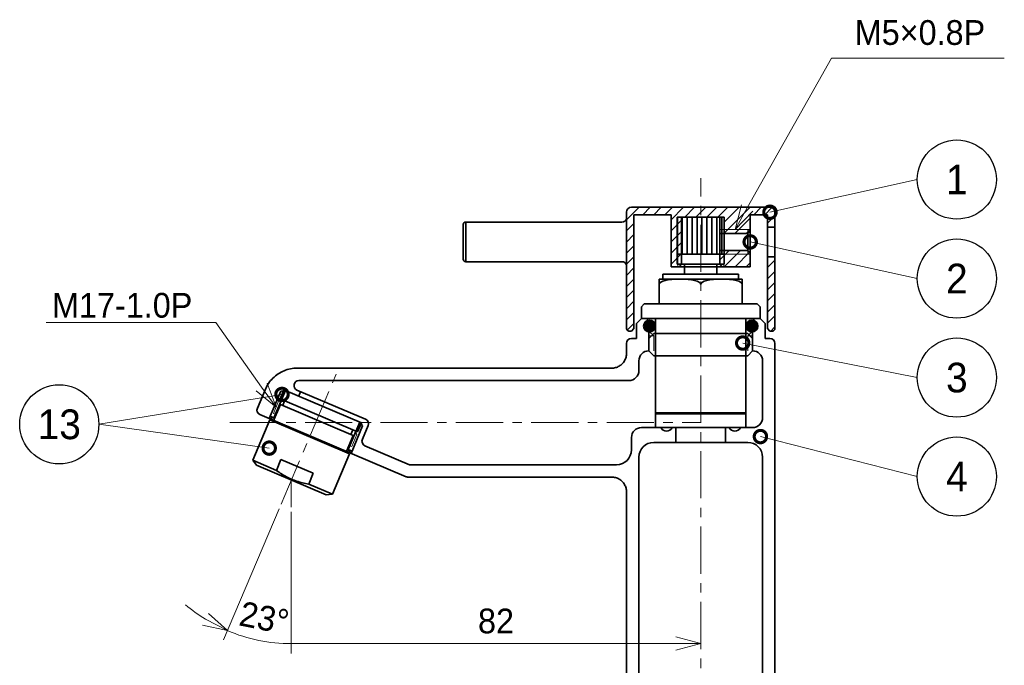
# Model space of a CAD drawing. Header units: millimetres. Extents: x 0 to 840, y 0 to 594.
# Tile 4 of 8: x 233 to 432, y 240 to 371. Entities that reach past the tile are written whole.
import ezdxf
from ezdxf import colors
from ezdxf.entities.mleader import LeaderData, LeaderLine
from ezdxf.enums import TextEntityAlignment as Align
from ezdxf.math import Vec2, Vec3

# ---------------------------------------------------------------- set-up
doc = ezdxf.new("R2010")
doc.units = ezdxf.units.MM
doc.header["$LTSCALE"] = 0.3
doc.linetypes.add('CENTER', pattern=[50.8, 31.75, -6.35, 6.35, -6.35])
for name, color, linetype, lineweight in [('HATCH', 54, 'Continuous', 9), ('中心線', 4, 'CENTER', 18), ('実線', 3, 'Continuous', 35), ('寸法', 2, 'Continuous', 18), ('寸法 @ 2', 2, 'Continuous', 18), ('細線', 7, 'Continuous', 18), ('細線 @ 2', 7, 'Continuous', 18)]:
    doc.layers.add(name, color=color, linetype=linetype, lineweight=lineweight)
doc.styles.add('MS Pゴシック', font='txt')
doc.styles.get("Standard").update_dxf_attribs({"font": 'txt.shx', "bigfont": 'bigfont.shx'})
doc.dimstyles.new('MyDim S＝1：2', dxfattribs={"dimscale": 2, "dimtxt": 2.5, "dimasz": 2.5, "dimexe": 1, "dimexo": 0.5, "dimgap": 1, "dimtad": 3, "dimdsep": 46, "dimtxsty": 'MS Pゴシック', "dimblk": 'OPEN30', "dimcen": 0, "dimclrd": 256, "dimclre": 256, "dimclrt": 256, "dimazin": 2, "dimtfac": 1, "dimtmove": 0, "dimatfit": 3, "dimldrblk": 'OPEN30', "dimfxl": 1, "dimlwd": 18, "dimlwe": 18, "dimarcsym": 0})

# ---------------------------------------------------------------- blocks, each defined once
blk = doc.blocks.new('_Open30')
at = {"color": 0, "lineweight": -2}
for p, q in [((-1, 0.268), (0, 0)), ((0, 0), (-1, -0.268)), ((0, 0), (-1, 0))]:
    blk.add_line(p, q, dxfattribs=at)
blk = doc.blocks.new('*D20')
at = {"layer": 'Defpoints', "color": 0}
for p in [(287.91, 272.33), (370.66, 272.33), (287.91, 244.77)]:
    blk.add_point(p, dxfattribs=at)
at = {"layer": '寸法', "lineweight": 18}
for p, q in [((287.91, 271.33), (287.91, 242.77)), ((365.66, 244.77), (287.91, 244.77))]:
    blk.add_line(p, q, dxfattribs=at)
at = {"layer": '寸法', "lineweight": 18, "xscale": 5, "yscale": 5, "zscale": 5}
blk.add_blockref('_Open30', (370.66, 244.77), dxfattribs=at)
at = {"layer": '寸法', "insert": (329.28, 249.27), "char_height": 5, "attachment_point": 5, "style": 'MS Pゴシック'}
blk.add_mtext('82', dxfattribs=at)
blk = doc.blocks.new('_None')
blk = doc.blocks.new('*D21')
at = {"layer": 'Defpoints', "color": 0}
for p in [(297.51, 300.37), (287.91, 277.76), (285.84, 272.88), (287.91, 272.33), (279.18, 245.9)]:
    blk.add_point(p, dxfattribs=at)
at = {"layer": '寸法', "lineweight": 18}
for p, q in [((285.45, 271.96), (274.22, 245.51)), ((287.91, 271.33), (287.91, 242.73))]:
    blk.add_line(p, q, dxfattribs=at)
for start, end in [(229.6373, 238.3186), (247, 270)]:
    blk.add_arc((287.91, 277.76), 33.03, start, end, dxfattribs=at)
at = {"layer": '寸法', "lineweight": 18, "xscale": 5, "yscale": 5, "zscale": 5, "rotation": 332.6593162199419}
blk.add_blockref('_Open30', (275.01, 247.35), dxfattribs=at)
at = {"layer": '寸法', "insert": (282.44, 249.92), "char_height": 5, "attachment_point": 5, "rotation": 348.8803, "style": 'MS Pゴシック'}
blk.add_mtext('23°', dxfattribs=at)
blk = doc.blocks.new('_TagCircle')
at = {"color": 0, "linetype": 'ByBlock', "lineweight": -2}
blk.add_circle((0, 0), 4, dxfattribs=at)
at = {"layer": 'HATCH', "color": 0, "style": 'MS Pゴシック'}
blk.add_attdef('タグ番号', text='', height=3, dxfattribs=at).set_placement((0, -1.5), align=Align.CENTER)
blk = doc.blocks.new('_DotSmall')
at = {"color": 0, "linetype": 'ByBlock', "const_width": 0.5}
blk.add_lwpolyline([(-0.0625, 0, 1), (0.0625, 0, 1)], format="xyb", close=True, dxfattribs=at)

msp = doc.modelspace()

# ---------------------------------------------------------------- hatches: boundary and pattern name
at = {"layer": 'HATCH'}
h = msp.add_hatch(dxfattribs=at)
h.set_pattern_fill('ANSI31', color=256, scale=0.5, style=0)
h.set_pattern_definition([(45, (-2124.6338, 865.1733), (-1.122532, 1.122532), [])])
h.paths.add_polyline_path([(357.156, 331.374), (364.656, 331.374), (364.656, 320.874), (366, 320.874), (366, 330.874), (370.656, 330.874), (370.656, 332.874), (356.656, 332.874, 0.4142136), (355.656, 331.874), (355.656, 308.374, 0.4142136), (356.156, 307.874), (356.656, 307.874), (357.156, 308.374)])
h.paths.add_polyline_path([(385.656, 322.874), (384.156, 322.874), (384.156, 308.374), (384.656, 307.874), (385.156, 307.874, 0.4142136), (385.656, 308.374)])
h.paths.add_polyline_path([(385.656, 331.874, 0.4142136), (384.656, 332.874), (370.656, 332.874), (370.656, 330.874), (375.312, 330.874), (375.312, 328.374), (380.656, 328.374), (380.656, 331.374), (384.156, 331.374), (384.156, 328.874), (385.656, 328.874)])
h.paths.add_polyline_path([(380.656, 323.374), (375.312, 323.374), (375.312, 320.874), (380.656, 320.874)])
h.paths.add_polyline_path([(366.793, 330.874), (366, 330.874), (366, 321.374), (366.793, 321.374)], flags=16)
h.paths.add_polyline_path([(366.793, 321.374), (366, 321.374), (366, 320.874), (366.293, 320.874)], flags=17)
h.paths.add_polyline_path([(375.312, 321.374), (374.52, 321.374), (375.02, 320.874), (375.312, 320.874)])
h.paths.add_polyline_path([(375.312, 323.374), (374.52, 323.374), (374.52, 321.374), (375.312, 321.374)])
h.paths.add_polyline_path([(375.312, 324.174), (374.52, 324.174), (374.52, 323.374), (375.312, 323.374)])
h.paths.add_polyline_path([(380.156, 324.174), (375.312, 324.174), (375.312, 323.374), (380.156, 323.374)])
h.paths.add_polyline_path([(380.656, 323.674), (380.156, 324.174), (380.156, 323.374), (380.656, 323.374)])
h.paths.add_polyline_path([(380.656, 328.374), (380.156, 328.374), (380.156, 327.574), (380.656, 328.074)])
h.paths.add_polyline_path([(380.156, 328.374), (375.312, 328.374), (375.312, 327.574), (380.156, 327.574)])
h.paths.add_polyline_path([(375.312, 328.374), (374.52, 328.374), (374.52, 327.574), (375.312, 327.574)])
at = {"layer": '実線'}
for points in [[(361.506, 308.874, 1), (359.106, 308.874, 1)], [(382.206, 308.874, 1), (379.806, 308.874, 1)]]:
    msp.add_hatch(color=256, dxfattribs=at).paths.add_polyline_path(points)

# ---------------------------------------------------------------- linework, layer by layer
at = {"layer": '中心線'}
for p, q in [((370.656, 136.936), (370.656, 338.748)), ((285.841, 272.878), (297.513, 300.374)), ((275.459, 289.374), (370.656, 289.374)), ((287.912, 277.756), (287.912, 272.326))]:
    msp.add_line(p, q, dxfattribs=at)
at = {"layer": '実線'}
for p, q in [((356.656, 332.874), (384.656, 332.874)), ((355.656, 308.374), (355.656, 331.874)), ((357.156, 331.374), (364.656, 331.374)), ((357.156, 308.374), (357.156, 331.374)), ((364.656, 320.874), (364.656, 331.374)), ((365.906, 321.374), (365.906, 330.874)), ((375.406, 330.874), (365.906, 330.874)), ((366.793, 321.374), (366.793, 330.874)), ((366.906, 323.374), (366.906, 330.874)), ((367.906, 323.374), (367.906, 330.874)), ((368.906, 323.374), (368.906, 330.874)), ((369.906, 323.374), (369.906, 330.874)), ((370.906, 323.374), (370.906, 330.874)), ((371.906, 323.374), (371.906, 330.874)), ((372.906, 323.374), (372.906, 330.874)), ((373.906, 323.374), (373.906, 330.874)), ((374.52, 321.374), (374.52, 330.874)), ((374.906, 323.374), (374.906, 330.874)), ((375.406, 321.374), (375.406, 330.874)), ((380.656, 331.374), (384.156, 331.374)), ((380.656, 320.874), (380.656, 331.374)), ((384.156, 308.374), (384.156, 331.374)), ((385.656, 308.374), (385.656, 331.874)), ((322.656, 329.374), (322.656, 322.374)), ((354.706, 329.874), (323.156, 329.874)), ((323.156, 329.874), (323.156, 321.874)), ((384.156, 328.874), (385.656, 328.874)), ((374.52, 327.574), (380.156, 327.574)), ((380.656, 328.074), (380.156, 327.574)), ((380.156, 324.174), (380.156, 327.574)), ((375.406, 323.374), (365.906, 323.374)), ((374.52, 324.174), (380.156, 324.174)), ((380.656, 323.674), (380.156, 324.174)), ((384.156, 322.874), (385.656, 322.874)), ((354.706, 321.874), (323.156, 321.874)), ((364.656, 320.874), (380.656, 320.874)), ((375.406, 321.374), (365.906, 321.374)), ((366.293, 320.874), (366.793, 321.374)), ((367.406, 319.374), (367.406, 321.374)), ((373.906, 319.374), (373.906, 321.374)), ((375.02, 320.874), (374.52, 321.374)), ((363.006, 318.374), (363.006, 319.374)), ((378.306, 319.374), (363.006, 319.374)), ((378.306, 318.374), (378.306, 319.374)), ((362.256, 313.374), (362.256, 318.374)), ((379.056, 318.374), (362.256, 318.374)), ((379.056, 313.374), (379.056, 318.374)), ((359.236, 313.374), (358.656, 312.794)), ((358.656, 310.374), (358.656, 312.794)), ((382.076, 313.374), (359.236, 313.374)), ((382.076, 313.374), (382.656, 312.794)), ((382.656, 310.374), (382.656, 312.794)), ((357.66, 309.374), (358.661, 310.374)), ((357.66, 306.374), (357.66, 309.374)), ((382.656, 310.374), (358.656, 310.374)), ((359.906, 310.374), (359.906, 307.874)), ((361.506, 288.374), (361.506, 310.374)), ((379.806, 288.374), (379.806, 310.374)), ((381.406, 310.374), (381.406, 307.874)), ((382.652, 310.374), (383.652, 309.374)), ((383.652, 309.374), (383.652, 306.374)), ((356.156, 307.874), (356.656, 307.874)), ((356.656, 307.874), (357.156, 308.374)), ((359.906, 307.874), (360.16, 307.874)), ((360.159, 306.374), (361.159, 307.374)), ((360.16, 307.874), (360.16, 303.874)), ((380.154, 307.374), (361.159, 307.374)), ((381.154, 306.374), (380.154, 307.374)), ((381.152, 307.874), (381.152, 303.874)), ((381.406, 307.874), (381.152, 307.874)), ((384.656, 307.874), (384.156, 308.374)), ((384.656, 307.874), (385.156, 307.874)), ((355.66, 303.374), (355.66, 305.374)), ((356.66, 306.374), (357.66, 306.374)), ((360.159, 303.874), (360.159, 306.374)), ((381.154, 303.874), (381.154, 306.374)), ((383.652, 306.374), (384.653, 306.374)), ((385.653, 305.374), (385.653, 198.374)), ((360.159, 303.874), (361.159, 302.874)), ((360.16, 303.874), (360.16, 303.874)), ((380.154, 302.874), (361.159, 302.874)), ((381.154, 303.874), (380.154, 302.874)), ((381.152, 303.874), (381.153, 303.874)), ((358.16, 301.874), (358.16, 299.874)), ((383.153, 290.374), (383.153, 301.874)), ((289.11, 300.374), (352.66, 300.374)), ((356.16, 297.874), (289.453, 297.874)), ((281.047, 292.295), (282.666, 296.109)), ((285.762, 295.725), (283.418, 290.202)), ((286.755, 295.847), (284.41, 290.324)), ((285.636, 294.149), (286.418, 295.99)), ((286.755, 295.847), (285.762, 295.725)), ((302.066, 289.347), (286.418, 295.99)), ((289.062, 295.954), (302.917, 290.072)), ((289.8, 295.64), (289.409, 294.72)), ((285.706, 293.033), (284.26, 289.627)), ((301.285, 287.506), (285.636, 294.149)), ((300.434, 286.781), (285.706, 293.033)), ((286.166, 292.838), (286.557, 293.758)), ((311.095, 278.454), (281.577, 290.983)), ((284.41, 290.324), (283.613, 290.662)), ((379.806, 291.374), (361.506, 291.374)), ((379.806, 291.174), (361.506, 291.174)), ((280.104, 281.756), (283.57, 289.92)), ((284.41, 290.324), (283.418, 290.202)), ((283.57, 289.92), (299.679, 283.082)), ((301.729, 289.49), (299.385, 283.967)), ((302.331, 288.692), (299.987, 283.169)), ((301.285, 287.506), (302.066, 289.347)), ((301.729, 289.49), (302.331, 288.692)), ((303.447, 288.761), (302.275, 286)), ((300.434, 286.781), (298.988, 283.375)), ((299.974, 286.977), (300.364, 287.897)), ((358.66, 288.374), (381.153, 288.374)), ((365.656, 288.374), (365.656, 285.374)), ((375.656, 285.374), (375.656, 288.374)), ((302.805, 284.688), (311.791, 280.874)), ((356.66, 283.874), (356.66, 286.374)), ((380.153, 285.374), (361.16, 285.374)), ((296.213, 274.918), (299.679, 283.082)), ((299.385, 283.967), (299.987, 283.169)), ((299.385, 283.967), (300.182, 283.629)), ((284.896, 279.722), (280.104, 281.756)), ((280.864, 280.748), (280.104, 281.756)), ((280.864, 280.748), (294.96, 274.765)), ((284.896, 279.722), (285.822, 281.903)), ((292.347, 279.133), (285.822, 281.903)), ((311.791, 280.874), (353.66, 280.874)), ((358.16, 282.374), (358.16, 202.874)), ((383.153, 202.874), (383.153, 282.374)), ((292.347, 279.133), (291.421, 276.952)), ((296.213, 274.918), (291.421, 276.952)), ((352.66, 278.374), (311.486, 278.374)), ((294.96, 274.765), (296.213, 274.918)), ((355.66, 198.374), (355.66, 275.374))]:
    msp.add_line(p, q, dxfattribs=at)
at = {"layer": '実線', "flags": 128}
for points in [[(352.66, 300.374), (352.856, 300.38), (353.052, 300.4), (353.246, 300.432), (353.438, 300.477), (353.626, 300.534), (353.81, 300.603), (353.989, 300.684), (354.162, 300.777), (354.328, 300.881), (354.487, 300.995), (354.639, 301.119), (354.782, 301.254), (354.916, 301.397), (355.041, 301.549), (355.155, 301.708), (355.258, 301.875), (355.351, 302.048), (355.432, 302.227), (355.501, 302.411), (355.558, 302.598), (355.602, 302.789), (355.634, 302.982), (355.653, 303.178), (355.66, 303.374)], [(282.666, 296.109), (282.807, 296.42), (282.963, 296.724), (283.134, 297.019), (283.318, 297.305), (283.516, 297.582), (283.727, 297.849), (283.952, 298.106), (284.189, 298.352), (284.438, 298.587), (284.697, 298.808), (284.967, 299.016), (285.246, 299.211), (285.535, 299.392), (285.832, 299.559), (286.137, 299.711), (286.45, 299.849), (286.769, 299.971), (287.093, 300.077), (287.422, 300.167), (287.754, 300.242), (288.09, 300.299), (288.428, 300.341), (288.768, 300.366), (289.11, 300.374)], [(284.896, 279.722), (285.162, 279.531), (285.425, 279.349), (285.685, 279.176), (285.943, 279.011), (286.199, 278.854), (286.455, 278.704), (286.709, 278.561), (286.964, 278.424), (287.219, 278.294), (287.474, 278.17), (287.731, 278.052), (287.99, 277.939), (288.251, 277.831), (288.514, 277.729), (288.781, 277.631), (289.052, 277.538), (289.327, 277.45), (289.606, 277.366), (289.892, 277.287), (290.183, 277.212), (290.481, 277.141), (290.786, 277.074), (291.099, 277.011), (291.421, 276.952)], [(311.486, 278.374), (311.469, 278.374), (311.452, 278.375), (311.436, 278.375), (311.419, 278.376), (311.402, 278.378), (311.386, 278.379), (311.369, 278.381), (311.352, 278.383), (311.336, 278.385), (311.319, 278.388), (311.303, 278.391), (311.286, 278.394), (311.27, 278.398), (311.254, 278.401), (311.238, 278.405), (311.221, 278.41), (311.205, 278.414), (311.189, 278.419), (311.173, 278.424), (311.158, 278.429), (311.142, 278.435), (311.126, 278.441), (311.111, 278.447), (311.095, 278.454)], [(355.66, 275.374), (355.653, 275.571), (355.634, 275.766), (355.602, 275.96), (355.557, 276.152), (355.5, 276.34), (355.431, 276.524), (355.349, 276.703), (355.257, 276.876), (355.153, 277.042), (355.039, 277.201), (354.915, 277.353), (354.78, 277.496), (354.637, 277.631), (354.485, 277.755), (354.326, 277.869), (354.159, 277.972), (353.986, 278.065), (353.807, 278.146), (353.623, 278.215), (353.436, 278.272), (353.245, 278.316), (353.051, 278.348), (352.856, 278.368), (352.66, 278.374)]]:
    msp.add_lwpolyline(points, dxfattribs=at)
at = {"layer": '実線'}
for centre in [(360.306, 308.874), (381.006, 308.874)]:
    msp.add_circle(centre, 1.2, dxfattribs=at)
for centre, radius, start, end in [((356.656, 331.874), 1, 90, 180), ((384.656, 331.874), 1, 0, 90), ((354.706, 330.874), 1, 270, 341.79004), ((323.156, 329.374), 0.5, 90, 180), ((323.156, 322.374), 0.5, 180, 270), ((354.706, 320.874), 1, 18.20996, 90), ((356.156, 308.374), 0.5, 180, 270), ((385.156, 308.374), 0.5, 270, 0), ((356.66, 305.374), 1, 90, 180), ((384.653, 305.374), 1, 0, 90), ((360.16, 301.874), 2, 90, 180), ((381.153, 301.874), 2, 0, 90), ((356.16, 299.874), 2, 270, 0), ((289.453, 296.874), 1, 90, 247), ((281.968, 291.904), 1, 157, 247), ((302.527, 289.152), 1, 337, 67), ((381.153, 290.374), 2, 270, 0), ((358.66, 286.374), 2, 90, 180), ((363.756, 288.924), 1.25, 206.10388, 333.89612), ((377.556, 288.924), 1.25, 206.10388, 333.89612), ((303.195, 285.609), 1, 157, 247), ((361.16, 282.374), 3, 90, 180), ((380.153, 282.374), 3, 0, 90), ((353.66, 283.874), 3, 270, 0)]:
    msp.add_arc(centre, radius, start, end, dxfattribs=at)
at = {"layer": '実線', "extrusion": (0, 0, -1)}
for start_param, end_param in [(3.1415927, 6.2831853), (3.1415927, 4.712389), (4.712389, 6.2831853)]:
    msp.add_ellipse((366.456, 317.374), major_axis=(4.2, 0), ratio=0.2380952, start_param=start_param, end_param=end_param, dxfattribs=at)
at = {"layer": '実線'}
for start_param, end_param in [(3.1415927, 6.2831853), (4.712389, 6.2831853), (3.1415927, 4.712389)]:
    msp.add_ellipse((374.856, 317.374), major_axis=(-4.2, 0), ratio=0.2380952, start_param=start_param, end_param=end_param, dxfattribs=at)
at = {"layer": '細線'}
for p, q in [((366, 320.874), (366, 330.874)), ((375.312, 320.874), (375.312, 330.874)), ((374.52, 328.374), (380.656, 328.374)), ((380.156, 327.574), (380.156, 328.374)), ((374.52, 323.374), (380.656, 323.374)), ((380.156, 324.174), (380.156, 323.374)), ((366.793, 321.374), (366, 321.374)), ((374.52, 321.374), (375.312, 321.374)), ((360.16, 307.874), (361.159, 306.923)), ((361.16, 306.923), (360.16, 306.923)), ((361.16, 306.923), (361.16, 303.874)), ((380.152, 306.923), (380.152, 303.874)), ((380.152, 306.923), (381.152, 306.923)), ((381.152, 307.874), (380.154, 306.923)), ((285.349, 293.728), (284.294, 291.242)), ((285.349, 293.728), (286.005, 293.992)), ((285.349, 293.728), (285.901, 293.493)), ((284.846, 291.008), (284.294, 291.242)), ((301.182, 287.007), (300.127, 284.522)), ((301.182, 287.007), (300.629, 287.241)), ((301.182, 287.007), (300.917, 287.663)), ((299.574, 284.756), (300.127, 284.522))]:
    msp.add_line(p, q, dxfattribs=at)

# ---------------------------------------------------------------- dimensions: what is measured, and where the dimension line sits
at = {"layer": '寸法'}
dim = msp.add_angular_dim_2l(base=(279.178, 245.901), line1=((285.841, 272.878), (297.513, 300.374)), line2=((287.912, 277.756), (287.912, 272.326)), dimstyle='MyDim S＝1：2', override={"dimsd2": 1, "dimtmove": 2}, dxfattribs=at)
dim.commit()
dim.dimension.update_dxf_attribs({"geometry": '*D21', "text_midpoint": (282.441, 249.919), "dimtype": 162})
dim = msp.add_linear_dim(base=(287.912, 244.768), p1=(370.656, 272.326), p2=(287.912, 272.326), text='82', dimstyle='MyDim S＝1：2', override={"dimblk1": 'Open30', "dimblk2": 'None', "dimsah": 1, "dimse1": 1, "dimse2": 0}, dxfattribs=at)
dim.commit()
dim.dimension.update_dxf_attribs({"geometry": '*D20', "text_midpoint": (329.284, 244.768), "dimtype": 160})

# ---------------------------------------------------------------- leaders
at = {"layer": '寸法 @ 2'}
ml = msp.add_multileader_mtext('Standard', dxfattribs=at)
ml.set_content('M5×0.8P', color=256, style='MS Pゴシック')
ml.set_leader_properties(lineweight=18)
ml.set_arrow_properties(name='OPEN30')
ml.build(insert=Vec2(0, 0))
ml.multileader.update_dxf_attribs({"text_left_attachment_type": 5, "text_right_attachment_type": 5, "dogleg_length": 0.36, "arrow_head_size": 5, "scale": 2})
ctx = ml.context
ctx.base_point, ctx.scale, ctx.char_height, ctx.arrow_head_size, ctx.landing_gap_size, ctx.plane_origin = Vec3(397.782, 363.006), 2, 5, 5, 4, Vec3(377.588, 328.374)
ctx.left_attachment, ctx.right_attachment = 5, 5
notes = []
notes.append((ctx, [(0, (1, 1, 0), (397.062, 363.006), (1, 0), 0.72, [(0, [(377.588, 328.374)], 0, [])])]))
ctx.mtext.insert, ctx.mtext.line_spacing_style, ctx.mtext.flow_direction = Vec3(401.782, 370.672), 2, 5
ml = msp.add_multileader_mtext('Standard', dxfattribs=at)
ml.set_content('M17-1.0P', color=256, style='MS Pゴシック')
ml.set_leader_properties(lineweight=18)
ml.set_arrow_properties(name='OPEN30')
ml.build(insert=Vec2(0, 0))
ml.multileader.update_dxf_attribs({"text_left_attachment_type": 5, "text_right_attachment_type": 5, "dogleg_length": 0.36, "arrow_head_size": 5, "scale": 2})
ctx = ml.context
ctx.base_point, ctx.scale, ctx.char_height, ctx.arrow_head_size, ctx.landing_gap_size, ctx.plane_origin = Vec3(235.216, 309.575), 2, 5, 5, 4, Vec3(284.821, 292.485)
ctx.left_attachment, ctx.right_attachment, ctx.text_align_type = 5, 5, 2
notes.append((ctx, [(0, (1, 1, 0), (272.629, 309.575), (-1, 0), 0.72, [(0, [(284.821, 292.485)], 0, [])])]))
ctx.mtext.insert, ctx.mtext.alignment, ctx.mtext.flow_direction = Vec3(267.909, 315.575), 3, 5
at = {"layer": '細線 @ 2'}
ml = msp.add_multileader_block('Standard', dxfattribs=at)
ml.set_content('_TagCircle', color=256, scale=2)
ml.set_attribute('タグ番号', '1', width=0)
ml.set_leader_properties(lineweight=18)
ml.set_arrow_properties(name='DOTSMALL')
ml.build(insert=Vec2(0, 0))
ml.multileader.update_dxf_attribs({"has_dogleg": 0, "text_left_attachment_type": 5, "text_right_attachment_type": 5, "dogleg_length": 0.36, "arrow_head_size": 5, "scale": 2, "block_connection_type": 1})
ctx = ml.context
ctx.base_point, ctx.scale, ctx.char_height, ctx.arrow_head_size, ctx.landing_gap_size, ctx.plane_origin = Vec3(414.422, 338.476), 2, 5, 5, 4, Vec3(384.656, 331.874)
ctx.left_attachment, ctx.right_attachment, ctx.attachment_type = 5, 5, 1
notes.append((ctx, [(0, (1, 1, 0), (413.702, 338.476), (1, 0), 0.72, [(0, [(384.656, 331.874)], 0, [])])]))
ctx.block.insert = Vec3(422.422, 338.476)
ml = msp.add_multileader_block('Standard', dxfattribs=at)
ml.set_content('_TagCircle', color=256, scale=2)
ml.set_attribute('タグ番号', '2', width=0)
ml.set_leader_properties(lineweight=18)
ml.set_arrow_properties(name='DOTSMALL')
ml.build(insert=Vec2(0, 0))
ml.multileader.update_dxf_attribs({"has_dogleg": 0, "text_left_attachment_type": 5, "text_right_attachment_type": 5, "dogleg_length": 0.36, "arrow_head_size": 5, "scale": 2, "block_connection_type": 1})
ctx = ml.context
ctx.base_point, ctx.scale, ctx.char_height, ctx.arrow_head_size, ctx.landing_gap_size, ctx.plane_origin = Vec3(414.422, 318.476), 2, 5, 5, 4, Vec3(380.656, 325.874)
ctx.left_attachment, ctx.right_attachment, ctx.attachment_type = 5, 5, 1
notes.append((ctx, [(0, (1, 1, 0), (413.702, 318.476), (1, 0), 0.72, [(0, [(380.656, 325.874)], 0, [])])]))
ctx.block.insert = Vec3(422.422, 318.476)
ml = msp.add_multileader_block('Standard', dxfattribs=at)
ml.set_content('_TagCircle', color=256, scale=2)
ml.set_attribute('タグ番号', '3', width=0)
ml.set_leader_properties(lineweight=18)
ml.set_arrow_properties(name='DOTSMALL')
ml.build(insert=Vec2(0, 0))
ml.multileader.update_dxf_attribs({"has_dogleg": 0, "text_left_attachment_type": 5, "text_right_attachment_type": 5, "dogleg_length": 0.36, "arrow_head_size": 5, "scale": 2, "block_connection_type": 1})
ctx = ml.context
ctx.base_point, ctx.scale, ctx.char_height, ctx.arrow_head_size, ctx.landing_gap_size, ctx.plane_origin = Vec3(414.422, 298.476), 2, 5, 5, 4, Vec3(379.142, 305.452)
ctx.left_attachment, ctx.right_attachment, ctx.attachment_type = 5, 5, 1
notes.append((ctx, [(0, (1, 1, 0), (413.702, 298.476), (1, 0), 0.72, [(0, [(379.142, 305.452)], 0, [])])]))
ctx.block.insert = Vec3(422.422, 298.476)
ml = msp.add_multileader_block('Standard', dxfattribs=at)
ml.set_content('_TagCircle', color=256, scale=2)
ml.set_attribute('タグ番号', '13', width=0)
ml.set_leader_properties(lineweight=18)
ml.set_arrow_properties(name='DOTSMALL')
ml.build(insert=Vec2(0, 0))
ml.multileader.update_dxf_attribs({"has_dogleg": 0, "text_left_attachment_type": 5, "text_right_attachment_type": 5, "dogleg_length": 0.36, "arrow_head_size": 5, "scale": 2, "block_connection_type": 1})
ctx = ml.context
ctx.base_point, ctx.scale, ctx.char_height, ctx.arrow_head_size, ctx.landing_gap_size, ctx.plane_origin = Vec3(233.017, 289.032), 2, 5, 5, 4, Vec3(283.45, 284.223)
ctx.left_attachment, ctx.right_attachment, ctx.attachment_type = 5, 5, 1
notes.append((ctx, [(0, (1, 1, 0), (249.737, 289.032), (-1, 0), 0.72, [(0, [(283.45, 284.223)], 0, []), (1, [(286.027, 295.069)], 0, [])])]))
ctx.block.insert = Vec3(241.017, 289.032)
ml = msp.add_multileader_block('Standard', dxfattribs=at)
ml.set_content('_TagCircle', color=256, scale=2)
ml.set_attribute('タグ番号', '4', width=0)
ml.set_leader_properties(lineweight=18)
ml.set_arrow_properties(name='DOTSMALL')
ml.build(insert=Vec2(0, 0))
ml.multileader.update_dxf_attribs({"has_dogleg": 0, "text_left_attachment_type": 5, "text_right_attachment_type": 5, "dogleg_length": 0.36, "arrow_head_size": 5, "scale": 2, "block_connection_type": 1})
ctx = ml.context
ctx.base_point, ctx.scale, ctx.char_height, ctx.arrow_head_size, ctx.landing_gap_size, ctx.plane_origin = Vec3(414.422, 278.476), 2, 5, 5, 4, Vec3(382.721, 286.555)
ctx.left_attachment, ctx.right_attachment, ctx.attachment_type = 5, 5, 1
notes.append((ctx, [(0, (1, 1, 0), (413.702, 278.476), (1, 0), 0.72, [(0, [(382.721, 286.555)], 0, [])])]))
ctx.block.insert = Vec3(422.422, 278.476)
for ctx, leaders in notes:
    for number, flags, end, landing, length, lines in leaders:
        leader = LeaderData()
        leader.index, (leader.has_last_leader_line, leader.has_dogleg_vector, leader.attachment_direction) = number, flags
        leader.last_leader_point, leader.dogleg_vector, leader.dogleg_length = Vec3(end), Vec3(landing), length
        for number, points, colour, breaks in lines:
            line = LeaderLine()
            line.index, line.vertices, line.color, line.breaks = number, Vec3.list(points), colors.encode_raw_color(colour), breaks
            leader.lines.append(line)
        ctx.leaders.append(leader)

doc.saveas('drawing.dxf')
